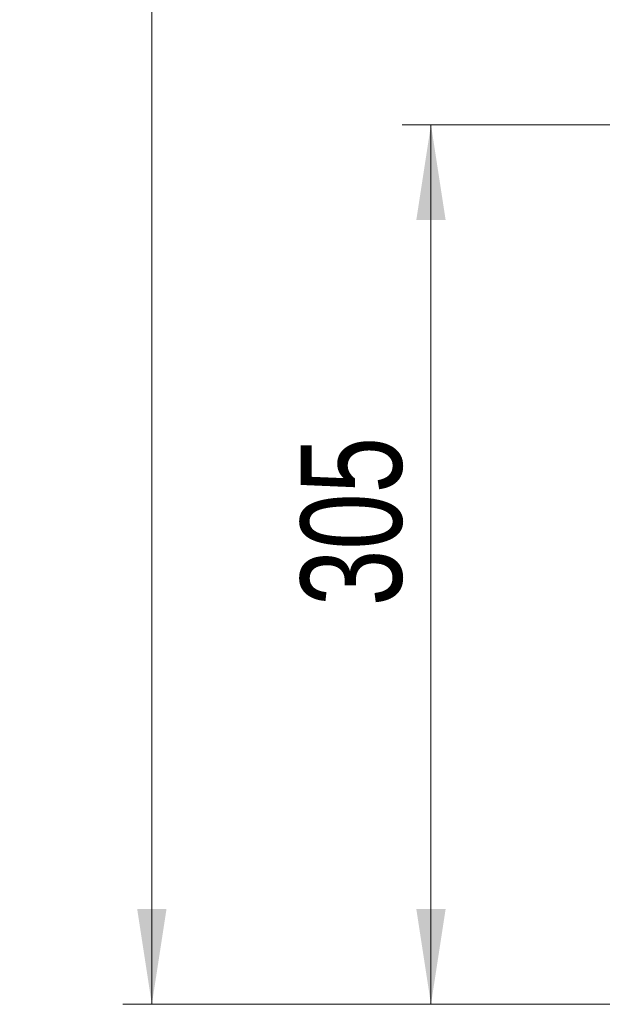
# Model space of a CAD drawing. Header units: millimetres. Extents: x 54 to 130, y 13 to 286.
# Tile 1 of 256: x 54 to 74, y 13 to 47. Entities that reach past the tile are written whole.
import ezdxf

# ---------------------------------------------------------------- set-up
doc = ezdxf.new("R2010")
doc.units = ezdxf.units.MM
doc.styles.add('SLDTEXTSTYLE0', font='TXT', dxfattribs={"width": 0.75})
doc.dimstyles.new('SLDDIMSTYLE0', dxfattribs={"dimtxt": 3.5, "dimasz": 3.302, "dimexe": 0, "dimexo": 0.0625, "dimgap": 0.875, "dimtad": 1, "dimdec": 0, "dimlfac": 10, "dimrnd": 1e-09, "dimzin": 12, "dimdsep": 46, "dimtxsty": 'SLDTEXTSTYLE0', "dimsah": 1, "dimcen": 0.09, "dimadec": 0, "dimazin": 3, "dimtfac": 1, "dimtdec": 0, "dimtofl": 0, "dimtmove": 0, "dimatfit": 3, "dimfxl": 0, "dimfrac": 2, "dimtolj": 1, "dimtzin": 12, "dimarcsym": 0})

# ---------------------------------------------------------------- blocks, each defined once
blk = doc.blocks.new('_D')
at = {"color": 7, "linetype": 'Continuous', "lineweight": 0}
for p, q in [((94.03, 213.29), (57.883, 213.29)), ((58.883, 13.287), (58.883, 213.29)), ((101.53, 13.287), (57.883, 13.287))]:
    blk.add_line(p, q, dxfattribs=at)
at = {"color": 7, "linetype": 'Continuous', "lineweight": 18}
for points in [[(58.883, 213.29), (58.375, 209.988), (59.391, 209.988)], [(58.883, 13.287), (59.391, 16.589), (58.375, 16.589)]]:
    blk.add_solid(points, dxfattribs=at)
at = {"color": 7, "linetype": 'Continuous', "lineweight": 18, "insert": (54.371, 108.894), "char_height": 3.5, "attachment_point": 1, "rotation": 90, "style": 'SLDTEXTSTYLE0'}
blk.add_mtext('2000', dxfattribs=at)
blk = doc.blocks.new('_D_1')
at = {"color": 7, "linetype": 'Continuous', "lineweight": 0}
for p, q in [((98.501, 43.753), (67.545, 43.753)), ((68.545, 13.287), (68.545, 43.753)), ((101.53, 13.287), (67.545, 13.287))]:
    blk.add_line(p, q, dxfattribs=at)
at = {"color": 7, "linetype": 'Continuous', "lineweight": 18}
for points in [[(68.545, 43.753), (68.037, 40.451), (69.053, 40.451)], [(68.545, 13.287), (69.053, 16.589), (68.037, 16.589)]]:
    blk.add_solid(points, dxfattribs=at)
at = {"color": 7, "linetype": 'Continuous', "lineweight": 18, "insert": (64.033, 27.081), "char_height": 3.5, "attachment_point": 1, "rotation": 90, "style": 'SLDTEXTSTYLE0'}
blk.add_mtext('305', dxfattribs=at)

msp = doc.modelspace()

# ---------------------------------------------------------------- dimensions: what is measured, and where the dimension line sits
at = {"color": 7, "linetype": 'Continuous', "lineweight": 18}
for base, p2, picture, middle in [((58.883, 213.29), (95.03, 213.29), '_D', (58.883, 114.066)), ((68.545, 43.753), (99.501, 43.753), '_D_1', (68.545, 30.96))]:
    dim = msp.add_linear_dim(base=base, p1=(102.53, 13.287), p2=p2, angle=90, dimstyle='SLDDIMSTYLE0', dxfattribs=at)
    dim.commit()
    dim.dimension.update_dxf_attribs({"geometry": picture, "text_midpoint": middle, "dimtype": 160})

doc.saveas('drawing.dxf')
